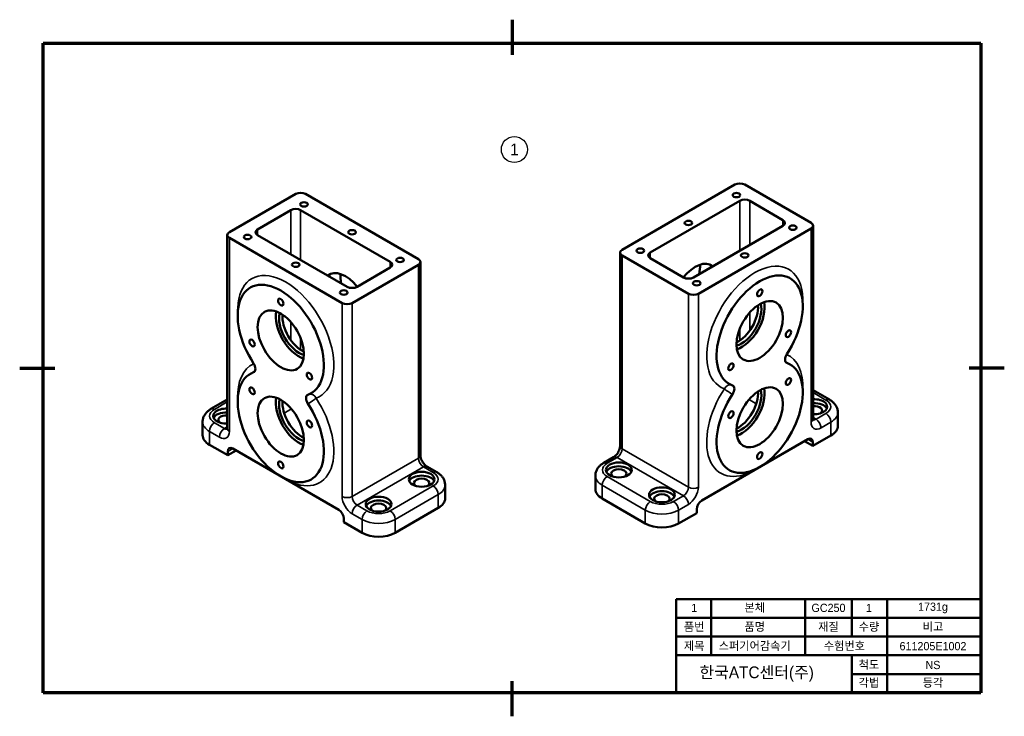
# Model space of a CAD drawing. Header units: millimetres. Extents: x 0 to 420, y 0 to 297.
import ezdxf

# ---------------------------------------------------------------- set-up
doc = ezdxf.new("R2010")
doc.units = ezdxf.units.MM
for name, color, linetype, lineweight in [('경계(ANSI)', 7, 'Continuous', 70), ('기호(ANSI)', 7, 'Continuous', 25), ('스케치 형상(ANSI)', 7, 'Continuous', 25), ('외형선(ANSI)', 7, 'Continuous', 50), ('제목(ANSI)', 7, 'Continuous', 50), ('좁은 외형선(ANSI)', 7, 'Continuous', 35)]:
    doc.layers.add(name, color=color, linetype=linetype, lineweight=lineweight)
doc.styles.add('주 문자 (ANSI)', font='tahoma.ttf')

# ---------------------------------------------------------------- blocks, each defined once
blk = doc.blocks.new('경계 윤곽선')
at = {"layer": '경계(ANSI)'}
for p, q in [((210, 297), (210, 282)), ((10, 287), (410, 287)), ((10, 10), (10, 287)), ((410, 287), (410, 10)), ((0, 148.5), (15, 148.5)), ((420, 148.5), (405, 148.5)), ((210, 0), (210, 15)), ((410, 10), (10, 10))]:
    blk.add_line(p, q, dxfattribs=at)
blk = doc.blocks.new('제목 블록 표제란')
at = {"layer": '제목(ANSI)'}
for p, q in [((264.24, 55.21), (394.24, 55.21)), ((264.24, 15.21), (264.24, 55.21)), ((279.24, 31.21), (279.24, 55.21)), ((319.24, 31.21), (319.24, 55.21)), ((339.24, 39.21), (339.24, 55.21)), ((354.24, 15.21), (354.24, 55.21)), ((394.24, 55.21), (394.24, 15.21)), ((394.24, 47.21), (264.24, 47.21)), ((394.24, 39.21), (264.24, 39.21)), ((394.24, 31.21), (264.24, 31.21)), ((339.24, 15.21), (339.24, 31.21)), ((394.24, 23.21), (339.24, 23.21)), ((394.24, 15.21), (264.24, 15.21))]:
    blk.add_line(p, q, dxfattribs=at)
at = {"layer": '제목(ANSI)', "attachment_point": 5, "style": '주 문자 (ANSI)'}
for s, insert, char_height, width in [('\\f굴림|b0|i0;\\H3.5000;1', (271.95, 51.41), 3.5, 11.5621), ('\\f굴림|b0|i0;\\H3.5000;본체', (297.78, 51.37), 3.5, 11.5621), ('\\f굴림|b0|i0;\\H3.5000;GC250', (329.24, 51.42), 3.5, 14.9215), ('\\f굴림|b0|i0;\\H3.5000;1', (346.49, 51.41), 3.5, 11.5621), ('\\f굴림|b0|i0;\\H3.5000;1731g', (373.81, 51.41), 3.5, 13.4916), ('\\f굴림|b0|i0;\\H3.5000;품번', (271.95, 43.21), 3.5, 11.5621), ('\\f굴림|b0|i0;\\H3.5000;품명', (297.78, 43.21), 3.5, 11.5621), ('\\f굴림|b0|i0;\\H3.5000;재질', (329.24, 43.21), 3.5, 11.5621), ('\\f굴림|b0|i0;\\H3.5000;수량', (346.49, 43.21), 3.5, 11.5621), ('\\f굴림|b0|i0;\\H3.5000;비고', (373.81, 43.21), 3.5, 11.5621), ('\\f굴림|b0|i0;\\H3.5000;제목', (271.95, 35.05), 3.5, 11.5621), ('\\f굴림|b0|i0;\\H3.5000;스퍼기어감속기', (297.78, 35.05), 3.5, 32.5396), ('\\f굴림|b0|i0;\\H3.5000;수험번호', (336.05, 35.05), 3.5, 18.594), ('\\f굴림|b0|i0;\\H3.5000;611205E1002', (373.81, 35.09), 3.5, 29.5979), ('\\f굴림|b0|i0;\\H5.0000;한국ATC센터(주)', (298.6, 23.21), 5, 51.1025), ('\\f굴림|b0|i0;\\H3.5000;척도', (346.49, 27.02), 3.5, 11.5621), ('\\f굴림|b0|i0;\\H3.5000;NS', (373.81, 27.06), 3.5, 11.5621), ('\\f굴림|b0|i0;\\H3.5000;각법', (346.49, 19.35), 3.5, 11.5621), ('\\f굴림|b0|i0;\\H3.5000;등각', (373.81, 19.35), 3.5, 11.5621)]:
    blk.add_mtext(s, dxfattribs=dict(at, insert=insert, char_height=char_height, width=width))

msp = doc.modelspace()

# ---------------------------------------------------------------- linework, layer by layer
at = {"layer": '스케치 형상(ANSI)'}
msp.add_circle((211.01, 241.64), 5.56, dxfattribs=at)
at = {"layer": '외형선(ANSI)'}
for p, q in [((117.73, 222.73), (89.45, 206.4)), ((121.97, 222.73), (170.06, 194.97)), ((256.97, 198.94), (305.05, 226.7)), ((309.3, 226.7), (337.58, 210.37)), ((268.99, 197.72), (307.17, 219.76)), ((311.42, 219.76), (325.56, 211.6)), ((101.47, 207.62), (115.61, 215.79)), ((119.85, 215.79), (158.04, 193.74)), ((325.56, 209.15), (287.38, 187.1)), ((337.58, 207.92), (289.5, 180.16)), ((338.46, 126.68), (338.46, 209.15)), ((88.57, 205.17), (88.57, 122.71)), ((137.53, 176.19), (89.45, 203.95)), ((139.65, 183.13), (101.47, 205.17)), ((256.09, 115.25), (256.09, 197.72)), ((170.94, 193.74), (170.94, 111.28)), ((256.97, 196.49), (285.25, 180.16)), ((283.13, 187.1), (268.99, 195.27)), ((170.06, 192.52), (141.77, 176.19)), ((158.04, 191.29), (143.89, 183.13)), ((338.46, 139.03), (345.44, 135)), ((88.57, 135.05), (81.58, 131.02)), ((348.99, 123.83), (348.99, 129.54)), ((78.03, 125.56), (78.03, 119.85)), ((313.54, 105.05), (336.17, 118.11)), ((338.29, 115.25), (346.06, 119.74)), ((80.96, 115.77), (88.74, 111.28)), ((90.86, 114.13), (113.49, 101.07)), ((334.75, 117.29), (338.29, 115.25)), ((338.29, 116.88), (338.29, 115.25)), ((92.27, 113.32), (88.74, 111.28)), ((88.74, 111.28), (88.74, 112.91)), ((249.11, 108.05), (253.35, 110.5)), ((173.68, 106.52), (177.92, 104.08)), ((290.91, 91.98), (313.54, 105.05)), ((113.49, 101.07), (136.12, 88)), ((245.56, 96.88), (245.56, 102.6)), ((181.47, 98.62), (181.47, 92.9)), ((266.87, 82.18), (248.48, 92.8)), ((178.54, 88.82), (160.16, 78.21)), ((288.79, 86.67), (288.79, 88.31)), ((138.24, 84.33), (138.24, 82.7)), ((281.01, 82.18), (288.79, 86.67)), ((138.24, 82.7), (146.02, 78.21))]:
    msp.add_line(p, q, dxfattribs=at)
for centre, major_axis, start_param, end_param in [((307.17, 225.48), (3, 0), 0.785398, 2.356194), ((119.85, 221.5), (3, 0), 0.785398, 2.356194), ((309.3, 218.54), (-3, 0), 3.926991, 5.497787), ((117.73, 214.56), (-3, 0), 3.926991, 5.497787), ((323.44, 210.37), (3, 0), 5.497787, 7.068583), ((335.46, 209.15), (3, 0), 5.497787, 7.068583), ((91.57, 205.17), (-3, 0), 5.497787, 7.068583), ((103.59, 206.4), (-3, 0), 5.497787, 7.068583), ((259.09, 197.72), (-3, 0), 5.497787, 7.068583), ((271.11, 196.49), (-3, 0), 5.497787, 7.068583), ((155.91, 192.52), (3, 0), 5.497787, 7.068583), ((167.94, 193.74), (3, 0), 5.497787, 7.068583), ((288.08, 180.16), (7, 12.12), 6.19601, 7.598679), ((138.94, 176.19), (-7, 12.12), 4.967692, 6.370361), ((278.89, 185.47), (8, 13.86), 5.245107, 5.540171), ((286.67, 180.98), (7, 12.12), 6.021386, 6.181997), ((315.66, 164.24), (13, 22.52), 4.609707, 9.52746), ((111.37, 160.26), (13, -22.52), 6.180503, 11.098256), ((140.36, 177), (-7, 12.12), 0.101188, 0.261799), ((148.14, 181.49), (8, -13.86), 3.884607, 4.179671), ((285.25, 188.33), (3, 0), 3.926991, 5.497787), ((141.77, 184.35), (3, 0), 3.926991, 5.497787), ((287.38, 181.39), (-3, 0), 0.785398, 2.356194), ((307.88, 168.73), (-7, -12.12), 0.589065, 2.552528), ((119.15, 164.76), (-7, 12.12), 0.589065, 2.552528), ((139.65, 177.41), (-3, 0), 0.785398, 2.356194), ((307.88, 168.73), (6, 10.39), 3.675502, 5.749276), ((306.47, 169.55), (6, 10.39), 3.846786, 5.577992), ((119.15, 164.76), (6, -10.39), 3.675502, 5.749276), ((120.56, 165.57), (6, -10.39), 3.846786, 5.577992), ((328.6, 153.34), (-1.5, -2.6), 4.609707, 6.385867), ((98.43, 149.36), (1.5, -2.6), 6.180503, 7.956664), ((315.66, 127.5), (-13, -22.52), 4.609707, 9.52746), ((111.37, 123.52), (-13, 22.52), 6.180503, 11.098256), ((302.72, 138.4), (1.5, 2.6), 4.609707, 6.385867), ((307.88, 131.99), (6, 10.39), 3.675502, 5.749276), ((307.88, 131.99), (-7, -12.12), 0.589065, 2.552528), ((119.15, 128.01), (-7, 12.12), 0.589065, 2.552528), ((119.15, 128.01), (6, -10.39), 3.675502, 5.749276), ((120.56, 128.83), (6, -10.39), 3.846786, 5.577992), ((124.3, 134.42), (-1.5, 2.6), 6.180503, 7.956664), ((306.47, 132.81), (6, 10.39), 3.846786, 5.577992), ((338.99, 131.99), (5.5, 0), 4.614865, 7.951506), ((88.03, 128.01), (-5.5, 0), 4.614865, 7.951506), ((338.99, 130.36), (5.5, 0), 0.260051, 1.668321), ((338.99, 130.36), (3.3, 0), 5.628965, 8.016986), ((88.03, 126.38), (-5.5, 0), 4.614865, 6.023134), ((88.03, 126.38), (-3.3, 0), 4.549385, 6.937405), ((338.99, 123.83), (10, 0), 5.497787, 6.283185), ((88.03, 119.85), (-10, 0), 0, 0.785398), ((336.17, 115.66), (1.5, 2.6), 5.497787, 7.068583), ((90.86, 111.68), (-1.5, 2.6), 5.497787, 7.068583), ((255.56, 103.41), (5.5, 0), 0.260051, 2.881542), ((255.56, 103.41), (3.3, 0), 5.628965, 10.078998), ((171.47, 99.44), (5.5, 0), 0.260051, 2.881542), ((171.47, 99.44), (3.3, 0), 5.628965, 10.078998), ((255.56, 96.88), (-10, 0), 0, 0.785398), ((171.47, 92.9), (10, 0), 5.497787, 6.283185), ((273.94, 92.8), (5.5, 0), 0.260051, 2.881542), ((273.94, 92.8), (3.3, 0), 5.628965, 10.078998), ((153.09, 88.82), (5.5, 0), 0.260051, 2.881542), ((153.09, 88.82), (3.3, 0), 5.628965, 10.078998), ((290.91, 89.53), (-1.5, -2.6), 3.926991, 5.497787), ((136.12, 85.56), (-1.5, 2.6), 3.926991, 5.497787), ((273.94, 86.27), (10, 0), 3.926991, 5.497787), ((153.09, 82.29), (10, 0), 3.926991, 5.497787)]:
    msp.add_ellipse(centre, major_axis=major_axis, ratio=0.57735, start_param=start_param, end_param=end_param, dxfattribs=at)
for centre, major_axis in [((305.76, 222.21), (1.62, 0)), ((121.27, 218.24), (-1.62, 0)), ((285.25, 210.37), (1.62, 0)), ((141.77, 206.4), (-1.62, 0)), ((329.8, 208.33), (1.62, 0)), ((97.22, 204.36), (-1.62, 0)), ((264.75, 198.53), (1.62, 0)), ((309.3, 196.49), (1.62, 0)), ((117.73, 192.52), (-1.62, 0)), ((162.28, 194.56), (-1.62, 0)), ((288.79, 184.65), (1.62, 0)), ((138.24, 180.68), (-1.62, 0)), ((315.66, 180.57), (0.81, 1.4)), ((111.37, 176.59), (-0.81, 1.4)), ((315.66, 164.24), (7, 12.12)), ((111.37, 160.26), (-7, 12.12)), ((327.91, 163.15), (0.81, 1.4)), ((99.12, 159.17), (-0.81, 1.4)), ((303.41, 149.01), (0.81, 1.4)), ((123.61, 145.03), (-0.81, 1.4)), ((327.91, 142.74), (0.81, 1.4)), ((99.12, 138.76), (-0.81, 1.4)), ((315.66, 127.5), (7, 12.12)), ((111.37, 123.52), (-7, 12.12)), ((303.41, 128.59), (0.81, 1.4)), ((123.61, 124.62), (-0.81, 1.4)), ((315.66, 111.17), (0.81, 1.4)), ((111.37, 107.19), (-0.81, 1.4)), ((255.56, 105.05), (5.5, 0)), ((171.47, 101.07), (-5.5, 0)), ((273.94, 94.43), (5.5, 0)), ((153.09, 90.45), (-5.5, 0))]:
    msp.add_ellipse(centre, major_axis=major_axis, ratio=0.57735, dxfattribs=at)
for points, knots in [([(345.44, 135), (345.82, 134.78), (346.18, 134.54), (346.86, 133.99), (347.19, 133.69), (347.77, 133.03), (348.04, 132.66), (348.49, 131.86), (348.67, 131.43), (348.93, 130.51), (348.99, 130.02), (348.99, 129.54)], [0, 0, 0, 0, 0.1570796, 0.1570796, 0.3141593, 0.3141593, 0.4712389, 0.4712389, 0.6283185, 0.6283185, 0.7853982, 0.7853982, 0.7853982, 0.7853982]), ([(78.03, 125.56), (78.03, 126.05), (78.1, 126.53), (78.35, 127.45), (78.54, 127.88), (78.99, 128.68), (79.25, 129.05), (79.84, 129.72), (80.16, 130.02), (80.84, 130.56), (81.21, 130.8), (81.58, 131.02)], [2.3561945, 2.3561945, 2.3561945, 2.3561945, 2.5132741, 2.5132741, 2.6703538, 2.6703538, 2.8274334, 2.8274334, 2.984513, 2.984513, 3.1415927, 3.1415927, 3.1415927, 3.1415927]), ([(338.46, 126.68), (338.46, 126.56), (338.47, 126.46), (338.49, 126.31), (338.5, 126.27), (338.51, 126.24), (338.51, 126.23), (338.51, 126.23)], [3.1415927, 3.1415927, 3.1415927, 3.1415927, 3.2986723, 3.2986723, 3.4557519, 3.4557519, 3.5220812, 3.5220812, 3.5220812, 3.5220812]), ([(88.51, 122.25), (88.51, 122.25), (88.51, 122.26), (88.52, 122.29), (88.54, 122.34), (88.56, 122.49), (88.57, 122.59), (88.57, 122.71)], [5.9026968, 5.9026968, 5.9026968, 5.9026968, 5.969026, 5.969026, 6.1261057, 6.1261057, 6.2831853, 6.2831853, 6.2831853, 6.2831853]), ([(256.09, 115.25), (256.09, 115.09), (256.08, 114.9), (256, 114.45), (255.94, 114.18), (255.75, 113.61), (255.63, 113.31), (255.33, 112.69), (255.15, 112.38), (254.76, 111.81), (254.54, 111.54), (254.12, 111.09), (253.91, 110.9), (253.59, 110.65), (253.46, 110.57), (253.35, 110.5)], [0, 0, 0, 0, 0.206724, 0.206724, 0.430185, 0.430185, 0.66924, 0.66924, 0.917214, 0.917214, 1.164879, 1.164879, 1.402542, 1.402542, 1.570796, 1.570796, 1.570796, 1.570796]), ([(173.68, 106.52), (173.54, 106.6), (173.38, 106.71), (173.02, 107.01), (172.83, 107.19), (172.43, 107.63), (172.22, 107.89), (171.84, 108.46), (171.67, 108.77), (171.36, 109.4), (171.24, 109.72), (171.06, 110.31), (171, 110.58), (170.95, 110.99), (170.94, 111.15), (170.94, 111.28)], [1.570796, 1.570796, 1.570796, 1.570796, 1.77752, 1.77752, 2.000981, 2.000981, 2.240036, 2.240036, 2.48801, 2.48801, 2.735675, 2.735675, 2.973339, 2.973339, 3.141593, 3.141593, 3.141593, 3.141593]), ([(245.56, 102.6), (245.56, 103.08), (245.62, 103.56), (245.87, 104.48), (246.06, 104.92), (246.51, 105.72), (246.78, 106.08), (247.36, 106.75), (247.68, 107.05), (248.37, 107.59), (248.73, 107.83), (249.11, 108.05)], [3.9269908, 3.9269908, 3.9269908, 3.9269908, 4.0840704, 4.0840704, 4.2411501, 4.2411501, 4.3982297, 4.3982297, 4.5553093, 4.5553093, 4.712389, 4.712389, 4.712389, 4.712389]), ([(177.92, 104.08), (178.3, 103.86), (178.66, 103.61), (179.34, 103.07), (179.66, 102.77), (180.25, 102.11), (180.52, 101.74), (180.97, 100.94), (181.15, 100.5), (181.4, 99.59), (181.47, 99.1), (181.47, 98.62)], [4.712389, 4.712389, 4.712389, 4.712389, 4.8694686, 4.8694686, 5.0265482, 5.0265482, 5.1836279, 5.1836279, 5.3407075, 5.3407075, 5.4977871, 5.4977871, 5.4977871, 5.4977871])]:
    msp.add_open_spline(points, degree=3, knots=knots, dxfattribs=at)
at = {"layer": '좁은 외형선(ANSI)'}
for p, q in [((307.17, 219.76), (307.17, 198.53)), ((311.42, 200.98), (311.42, 219.76)), ((115.61, 215.79), (115.61, 197.01)), ((119.85, 194.56), (119.85, 215.79)), ((325.56, 211.6), (325.56, 209.15)), ((101.47, 205.17), (101.47, 207.62)), ((337.58, 207.92), (337.58, 125.46)), ((89.45, 121.48), (89.45, 203.95)), ((268.99, 195.27), (268.99, 197.72)), ((158.04, 193.74), (158.04, 191.29)), ((256.97, 114.03), (256.97, 196.49)), ((170.06, 192.52), (170.06, 110.05)), ((285.25, 180.16), (285.25, 97.7)), ((289.5, 97.7), (289.5, 180.16)), ((137.53, 176.19), (137.53, 93.72)), ((141.77, 93.72), (141.77, 176.19)), ((115.61, 168.14), (115.61, 160.47)), ((311.42, 164.45), (311.42, 172.12)), ((307.17, 165.23), (307.17, 160.19)), ((119.85, 156.22), (119.85, 161.25)), ((311.11, 135.02), (314.2, 133.24)), ((314.95, 137.71), (314.33, 138.06)), ((338.46, 138.01), (343.94, 134.85)), ((83.08, 130.87), (88.57, 134.04)), ((112.69, 134.09), (112.07, 133.73)), ((112.83, 129.26), (115.92, 131.05)), ((339.7, 126.68), (338.46, 127.4)), ((343.94, 129.13), (339.7, 126.68)), ((87.33, 122.71), (83.08, 125.16)), ((88.57, 123.42), (87.33, 122.71)), ((341.82, 123.01), (346.06, 125.46)), ((346.06, 125.46), (346.06, 119.74)), ((80.96, 121.48), (85.2, 119.03)), ((80.96, 115.77), (80.96, 121.48)), ((336.17, 118.11), (338.29, 116.88)), ((88.74, 112.91), (90.86, 114.13)), ((285.25, 97.7), (256.97, 114.03)), ((170.06, 110.05), (141.77, 93.72)), ((250.61, 107.9), (254.85, 110.35)), ((254.85, 110.35), (283.13, 94.02)), ((143.89, 90.05), (172.18, 106.38)), ((172.18, 106.38), (176.42, 103.93)), ((268.99, 91.57), (250.61, 102.19)), ((176.42, 98.21), (158.04, 87.6)), ((248.48, 98.51), (266.87, 87.9)), ((248.48, 92.8), (248.48, 98.51)), ((160.16, 83.92), (178.54, 94.54)), ((178.54, 94.54), (178.54, 88.82)), ((283.13, 94.02), (278.89, 91.57)), ((148.14, 87.6), (143.89, 90.05)), ((281.01, 87.9), (285.25, 90.35)), ((141.77, 86.37), (146.02, 83.92)), ((266.87, 87.9), (266.87, 82.18)), ((281.01, 82.18), (281.01, 87.9)), ((146.02, 83.92), (146.02, 78.21)), ((160.16, 78.21), (160.16, 83.92))]:
    msp.add_line(p, q, dxfattribs=at)
for centre, major_axis, ratio, start_param, end_param in [((313.54, 165.47), (14.5, 25.11), 0.57735, 5.444625, 9.52746), ((113.49, 161.49), (14.5, -25.11), 0.57735, 6.180503, 10.263338), ((313.54, 128.72), (14.5, 25.11), 0.57735, 5.444625, 6.342814), ((113.49, 124.75), (-14.5, 25.11), 0.57735, 6.223557, 7.121745), ((98.43, 149.36), (1.02, -2.82), 0.812196, 0.143957, 0.426139), ((328.6, 153.34), (-1.02, -2.82), 0.812196, 5.857046, 6.139229), ((313.54, 128.72), (-14.5, -25.11), 0.57735, 4.609707, 7.068583), ((302.72, 138.4), (1.02, 2.82), 0.812196, 0.091564, 1.42684), ((302.72, 138.4), (-2.5, 1.65), 0.083692, 0.617971, 2.188768), ((113.49, 124.75), (14.5, -25.11), 0.57735, 5.497787, 7.956664), ((124.3, 134.42), (-2.5, -1.65), 0.083692, 0.952825, 2.523621), ((124.3, 134.42), (-1.02, 2.82), 0.812196, 4.856346, 6.191621), ((343.94, 132.4), (1.5, 2.6), 0.57735, 0, 0.785398), ((338.99, 131.99), (7, 0), 0.57735, 5.497787, 7.068583), ((88.03, 128.01), (-7, 0), 0.57735, 5.497787, 7.068583), ((83.08, 128.42), (-1.5, 2.6), 0.57735, 5.497787, 6.283185), ((335.46, 126.68), (3, 0), 0.57735, 5.497787, 6.283185), ((339.7, 129.13), (-1.5, -2.6), 0.57735, 0.167906, 0.785398), ((339.7, 124.23), (1.5, -2.6), 0.57735, 0.785398, 2.356194), ((343.94, 126.68), (1.5, -2.6), 0.57735, 0.785398, 2.356194), ((338.99, 129.54), (10, 0), 0.57735, 5.497787, 6.283185), ((88.03, 125.56), (-10, 0), 0.57735, 0, 0.785398), ((83.08, 122.71), (-1.5, -2.6), 0.57735, 3.926991, 5.497787), ((87.33, 120.26), (-1.5, -2.6), 0.57735, 3.926991, 5.497787), ((87.33, 125.16), (1.5, -2.6), 0.57735, 5.497787, 6.11528), ((91.57, 122.71), (-3, 0), 0.57735, 0, 0.785398), ((341.82, 127.91), (-3, -5.2), 0.57735, 5.497787, 7.068583), ((85.2, 123.93), (3, -5.2), 0.57735, 5.497787, 7.068583), ((254.85, 112.8), (1.5, 2.6), 0.57735, 3.926991, 5.497787), ((259.09, 115.25), (-3, 0), 0.57735, 0, 0.785398), ((167.94, 111.28), (3, 0), 0.57735, 5.497787, 6.283185), ((172.18, 108.83), (1.5, -2.6), 0.57735, 3.926991, 5.497787), ((254.85, 107.9), (-1.5, 2.6), 0.57735, 5.497787, 6.283185), ((172.18, 103.93), (1.5, 2.6), 0.57735, 0, 0.785398), ((255.56, 105.05), (-7, 0), 0.57735, 5.497787, 7.068583), ((250.61, 105.45), (-1.5, 2.6), 0.57735, 5.497787, 6.283185), ((313.54, 128.72), (14.5, 25.11), 0.57735, 3.926991, 3.980153), ((113.49, 124.75), (14.5, -25.11), 0.57735, 5.444625, 5.497787), ((176.42, 101.48), (1.5, 2.6), 0.57735, 0, 0.785398), ((171.47, 101.07), (7, 0), 0.57735, 5.497787, 7.068583), ((255.56, 102.6), (-10, 0), 0.57735, 0, 0.785398), ((250.61, 99.74), (-1.5, -2.6), 0.57735, 3.926991, 5.497787), ((176.42, 95.76), (1.5, -2.6), 0.57735, 0.785398, 2.356194), ((171.47, 98.62), (10, 0), 0.57735, 5.497787, 6.283185), ((283.13, 96.47), (-1.5, -2.6), 0.57735, 0.785398, 2.356194), ((285.25, 95.25), (3, 5.2), 0.57735, 3.926991, 5.497787), ((287.38, 98.92), (3, 0), 0.57735, 3.926991, 5.497787), ((139.65, 94.95), (-3, 0), 0.57735, 0.785398, 2.356194), ((141.77, 91.27), (3, -5.2), 0.57735, 3.926991, 5.497787), ((143.89, 92.5), (-1.5, 2.6), 0.57735, 0.785398, 2.356194), ((283.13, 91.57), (1.5, -2.6), 0.57735, 0.785398, 2.356194), ((143.89, 87.6), (-1.5, -2.6), 0.57735, 3.926991, 5.497787), ((268.99, 89.12), (-1.5, -2.6), 0.57735, 3.926991, 5.497787), ((273.94, 94.43), (-7, 0), 0.57735, 0.785398, 2.356194), ((278.89, 89.12), (1.5, -2.6), 0.57735, 0.785398, 2.356194), ((148.14, 85.15), (-1.5, -2.6), 0.57735, 3.926991, 5.497787), ((153.09, 90.45), (-7, 0), 0.57735, 0.785398, 2.356194), ((158.04, 85.15), (1.5, -2.6), 0.57735, 0.785398, 2.356194), ((273.94, 91.98), (10, 0), 0.57735, 3.926991, 5.497787), ((153.09, 88), (10, 0), 0.57735, 3.926991, 5.497787)]:
    msp.add_ellipse(centre, major_axis=major_axis, ratio=ratio, start_param=start_param, end_param=end_param, dxfattribs=at)

# ---------------------------------------------------------------- block references
for name, p in [('경계 윤곽선', (0, 0)), ('제목 블록 표제란', (15.76, -5.21))]:
    msp.add_blockref(name, p)

# ---------------------------------------------------------------- texts
at = {"layer": '기호(ANSI)', "insert": (211.01, 241.69), "char_height": 5, "width": 15.9959, "attachment_point": 5, "style": '주 문자 (ANSI)'}
msp.add_mtext('\\f굴림|b0|i0;\\H5.0000;1', dxfattribs=at)

doc.saveas('drawing.dxf')
